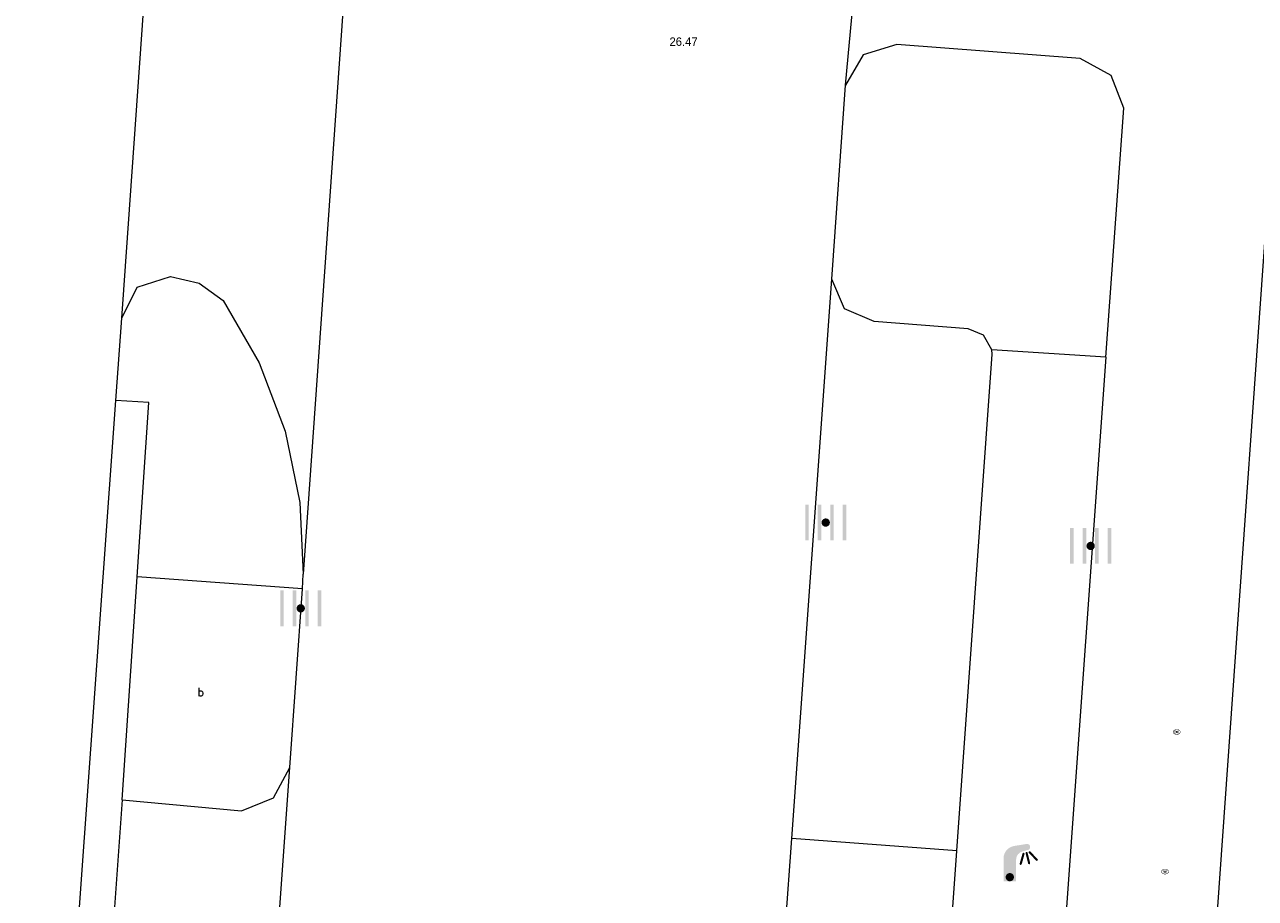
# Model space of a CAD drawing. Header units: metres. Extents: x 197457 to 198138, y 353986 to 354984.
# Tile 165 of 217: x 198033 to 198048, y 354494 to 354504. Entities that reach past the tile are written whole.
import ezdxf

# ---------------------------------------------------------------- set-up
doc = ezdxf.new("R2010")
doc.units = ezdxf.units.M
doc.header["$MEASUREMENT"] = 0
for name, color, linetype, lineweight, true_color in [('benzine-   olieput', 7, 'Continuous', 0, 0x104b6e), ('kolk', 7, 'Continuous', 0, 0x104b6e), ('lichtmast', 7, 'Continuous', 0, 0x104b6e)]:
    doc.layers.add(name, color=color, linetype=linetype, lineweight=lineweight, true_color=true_color)
for name, color, linetype, lineweight in [('grens individueel parkeervak', 7, 'Continuous', 0), ('Hoogtepunt', 7, 'Continuous', 0), ('kant verharding', 7, 'Continuous', 0), ('waterleidingput', 132, 'Continuous', 0), ('weginrichtingselement', 7, 'Continuous', 0)]:
    doc.layers.add(name, color=color, linetype=linetype, lineweight=lineweight)
doc.styles.add('Style-STANDARD', font='STANDARD.shx')
doc.styles.add('Style-WORKING', font='WORKING.shx')

# ---------------------------------------------------------------- blocks, each defined once
blk = doc.blocks.new('kolk')
at = {"layer": 'kolk', "linetype": 'Continuous', "lineweight": 0, "true_color": 0xbd2877}
for points in [[(-0.489, -0.425), (-0.489, 0), (-0.489, 0.425), (-0.404, 0.425), (-0.404, 0), (-0.404, -0.425)], [(-0.191, -0.425), (-0.191, 0), (-0.191, 0.425), (-0.106, 0.425), (-0.106, 0), (-0.106, -0.425)], [(0.106, -0.425), (0.106, 0), (0.106, 0.425), (0.191, 0.425), (0.191, 0), (0.191, -0.425)], [(0.404, -0.425), (0.404, 0), (0.404, 0.425), (0.489, 0.425), (0.489, 0), (0.489, -0.425)]]:
    blk.add_hatch(color=232, dxfattribs=at).paths.add_polyline_path(points)
at = {"layer": 'kolk', "linetype": 'Continuous', "lineweight": 0, "true_color": 0x681648}
blk.add_hatch(color=219, dxfattribs=at).paths.add_polyline_path([(0.1, 0, 1), (-0.1, 0, 1)])
blk = doc.blocks.new('benzineolieput')
at = {"layer": 'benzine-   olieput', "linetype": 'Continuous', "lineweight": 0, "true_color": 0xbd2877}
h = blk.add_hatch(color=232, dxfattribs=at)
edge = h.paths.add_edge_path()
edge.add_spline(control_points=[(0.44, 0), (0.44, 0.04), (0.43, 0.09), (0.36, 0.2), (0.28, 0.26), (0.09, 0.32), (-0.02, 0.33), (-0.22, 0.29), (-0.31, 0.24), (-0.42, 0.12), (-0.44, 0.06), (-0.44, -0.06), (-0.42, -0.12), (-0.33, -0.22), (-0.28, -0.26), (-0.1, -0.33), (0.04, -0.33), (0.27, -0.27), (0.37, -0.2), (0.43, -0.08), (0.44, -0.04), (0.44, 0)], knot_values=[0, 0, 0, 0, 0.060484, 0.060484, 0.178041, 0.178041, 0.295599, 0.295599, 0.413157, 0.413157, 0.498623, 0.498623, 0.584089, 0.584089, 0.669555, 0.669555, 0.808438, 0.808438, 0.94732, 0.94732, 1, 1, 1, 1], degree=3, periodic=0)
edge = h.paths.add_edge_path(flags=16)
edge.add_ellipse((0, 0), major_axis=(0.392, 0), ratio=0.689655, start_angle=0, end_angle=360)
h = blk.add_hatch(color=232, dxfattribs=at)
h.paths.add_polyline_path([(-0.05, -0.09, -0.572477), (-0.05, 0.09, 0.381612), (-0.15, 0.17), (-0.25, 0.17), (-0.25, -0.18), (-0.15, -0.18, 0.381612)])
h.paths.add_polyline_path([(-0.15, -0.12), (-0.2, -0.12), (-0.2, -0.02), (-0.15, -0.02, -1)], flags=16)
h.paths.add_polyline_path([(-0.15, 0.02), (-0.2, 0.02), (-0.2, 0.12), (-0.15, 0.12, -1)], flags=16)
at = {"layer": 'benzine-   olieput', "linetype": 'Continuous', "lineweight": 0, "true_color": 0x681648}
blk.add_hatch(color=219, dxfattribs=at).paths.add_polyline_path([(0.1, 0, 1), (-0.1, 0, 1)])
at = {"layer": 'benzine-   olieput', "linetype": 'Continuous', "lineweight": 0, "true_color": 0xbd2877}
h = blk.add_hatch(color=232, dxfattribs=at)
h.paths.add_polyline_path([(0.27, -0.08), (0.27, 0.07, 1), (0.07, 0.07), (0.07, 0.07, -0.377964), (0.07, -0.07), (0.07, -0.08, 1)])
h.paths.add_polyline_path([(0.12, -0.08), (0.12, 0.07, -1), (0.23, 0.07), (0.23, -0.08, -1)], flags=16)
blk = doc.blocks.new('lichtmast')
at = {"layer": 'lichtmast', "linetype": 'Continuous', "lineweight": 0, "true_color": 0xbd2877}
for points in [[(0.15, 0.419, -0.344151), (0.301, 0.613), (0.428, 0.645, 0.960861), (0.398, 0.791), (0.101, 0.742, 0.366629), (-0.15, 0.446), (-0.15, -0.1), (0, -0.1, -0.414214), (-0.1, 0, -1), (0.1, 0, -0.414214), (0, -0.1), (0.15, -0.1)], [(0.424, 0.581, 1), (0.376, 0.569), (0.436, 0.326, 1), (0.485, 0.339)], [(0.489, 0.61, 1), (0.453, 0.575), (0.626, 0.396, 1), (0.662, 0.43)], [(0.351, 0.55, 1), (0.303, 0.564), (0.234, 0.323, 1), (0.283, 0.31)]]:
    blk.add_hatch(color=232, dxfattribs=at).paths.add_polyline_path(points)
at = {"layer": 'lichtmast', "linetype": 'Continuous', "lineweight": 0, "true_color": 0x681648}
blk.add_hatch(color=219, dxfattribs=at).paths.add_polyline_path([(-0.1, 0, 1), (0.1, 0, 1)])
blk = doc.blocks.new('waterleidingput')
at = {"layer": 'waterleidingput', "linetype": 'Continuous', "lineweight": 0, "true_color": 0x248bcb}
h = blk.add_hatch(color=142, dxfattribs=at)
edge = h.paths.add_edge_path()
edge.add_spline(control_points=[(0.44, 0), (0.44, 0.04), (0.43, 0.09), (0.36, 0.2), (0.28, 0.26), (0.09, 0.32), (-0.02, 0.33), (-0.22, 0.29), (-0.31, 0.24), (-0.42, 0.12), (-0.44, 0.06), (-0.44, -0.06), (-0.42, -0.12), (-0.33, -0.22), (-0.28, -0.26), (-0.1, -0.33), (0.04, -0.33), (0.27, -0.27), (0.37, -0.2), (0.43, -0.08), (0.44, -0.04), (0.44, 0)], knot_values=[0, 0, 0, 0, 0.060484, 0.060484, 0.178041, 0.178041, 0.295599, 0.295599, 0.413157, 0.413157, 0.498623, 0.498623, 0.584089, 0.584089, 0.669555, 0.669555, 0.808438, 0.808438, 0.94732, 0.94732, 1, 1, 1, 1], degree=3, periodic=0)
edge = h.paths.add_edge_path(flags=16)
edge.add_ellipse((0, 0), major_axis=(0.392, 0), ratio=0.689655, start_angle=0, end_angle=360)
for points in [[(-0.05, -0.09, -0.141608), (-0.09, -0.05), (-0.1, -0.09), (-0.17, 0.18), (-0.22, 0.18), (-0.12, -0.17), (-0.07, -0.17)], [(0.03, 0.18), (-0.02, 0.18), (-0.05, 0.09, -0.269854), (0.05, 0.09)], [(0.23, 0.18), (0.18, 0.18), (0.1, -0.09), (0.09, -0.05, -0.141608), (0.05, -0.09), (0.08, -0.17), (0.13, -0.17)]]:
    blk.add_hatch(color=142, dxfattribs=at).paths.add_polyline_path(points)
at = {"layer": 'waterleidingput', "linetype": 'Continuous', "lineweight": 0, "true_color": 0x104b6e}
blk.add_hatch(color=156, dxfattribs=at).paths.add_polyline_path([(0.1, 0, 1), (-0.1, 0, 1)])

msp = doc.modelspace()

# ---------------------------------------------------------------- linework, layer by layer
at = {"layer": 'grens individueel parkeervak', "linetype": 'Continuous', "lineweight": 0}
for p, q in [((198042.002, 354494.389), (198042.477, 354501.047)), ((198035.546, 354488.505), (198036.027, 354495.234)), ((198034.033, 354494.849), (198033.589, 354488.634)), ((198041.585, 354488.551), (198042.002, 354494.389)), ((198043.966, 354494.242), (198042.002, 354494.389)), ((198043.683, 354490.259), (198043.966, 354494.242))]:
    msp.add_line(p, q, dxfattribs=at)
at = {"layer": 'grens individueel parkeervak', "linetype": 'Continuous', "lineweight": 0, "flags": 128}
for points in [[(198044.381, 354500.206), (198044.283, 354500.38), (198044.099, 354500.458), (198042.983, 354500.543), (198042.63, 354500.694), (198042.477, 354501.047)], [(198043.966, 354494.242), (198044.386, 354500.157), (198044.381, 354500.206)], [(198034.033, 354494.849), (198035.454, 354494.718), (198035.833, 354494.874), (198036.027, 354495.234)]]:
    msp.add_lwpolyline(points, dxfattribs=at)
at = {"layer": 'kant verharding', "linetype": 'Continuous', "lineweight": 0}
for p, q in [((198037.363, 354514.33), (198036.187, 354497.534)), ((198042.745, 354432.492), (198048.398, 354512.32)), ((198042.477, 354501.047), (198042.642, 354503.359)), ((198033.955, 354499.602), (198034.026, 354500.582)), ((198045.739, 354500.119), (198044.381, 354500.206)), ((198045.739, 354500.119), (198045.025, 354490.15)), ((198029.571, 354438.378), (198033.955, 354499.602)), ((198034.033, 354494.849), (198034.211, 354497.502)), ((198036.179, 354497.36), (198034.211, 354497.502)), ((198036.179, 354497.36), (198036.187, 354497.534)), ((198036.027, 354495.234), (198036.179, 354497.36))]:
    msp.add_line(p, q, dxfattribs=at)
at = {"layer": 'kant verharding', "linetype": 'Continuous', "lineweight": 0, "flags": 128}
for points in [[(198034.026, 354500.582), (198034.636, 354509.196), (198034.752, 354512.948), (198034.727, 354513.504)], [(198042.642, 354503.359), (198042.99, 354507.114), (198043.053, 354507.459)], [(198045.739, 354500.119), (198045.952, 354503.085), (198045.803, 354503.475), (198045.435, 354503.674), (198043.25, 354503.842), (198042.851, 354503.721), (198042.642, 354503.359)], [(198034.026, 354500.582), (198034.212, 354500.952), (198034.606, 354501.081), (198034.948, 354500.999), (198035.235, 354500.794), (198035.662, 354500.051), (198035.971, 354499.24), (198036.147, 354498.39), (198036.187, 354497.534)], [(198034.211, 354497.502), (198034.351, 354499.579), (198033.955, 354499.602)]]:
    msp.add_lwpolyline(points, dxfattribs=at)

# ---------------------------------------------------------------- block references
at = {"layer": 'benzine-   olieput', "linetype": 'Continuous', "lineweight": 0, "xscale": 0.1, "yscale": 0.1, "zscale": 0.1}
msp.add_blockref('benzineolieput', (198046.583, 354495.657), dxfattribs=at)
at = {"layer": 'kolk', "linetype": 'Continuous', "lineweight": 0, "xscale": 0.5, "yscale": 0.5}
for p in [(198042.405, 354498.15), (198045.558, 354497.872), (198036.157, 354497.129)]:
    msp.add_blockref('kolk', p, dxfattribs=at)
at = {"layer": 'lichtmast', "linetype": 'Continuous', "lineweight": 0, "xscale": 0.5, "yscale": 0.5}
msp.add_blockref('lichtmast', (198044.596, 354493.928), dxfattribs=at)
at = {"layer": 'waterleidingput', "linetype": 'Continuous', "lineweight": 0, "xscale": 0.1, "yscale": 0.1, "zscale": 0.1}
msp.add_blockref('waterleidingput', (198046.443, 354493.994), dxfattribs=at)

# ---------------------------------------------------------------- texts
at = {"layer": 'Hoogtepunt', "linetype": 'Continuous', "lineweight": 0, "style": 'Style-WORKING'}
msp.add_text('26.47', height=0.1, dxfattribs=at).set_placement((198040.546, 354503.826))
msp.add_text('26.47', height=0.1, dxfattribs=at).set_placement((198040.546, 354503.826))
at = {"layer": 'weginrichtingselement', "style": 'Style-STANDARD'}
msp.add_text('b', height=0.1, rotation=359.6691, dxfattribs=at).set_placement((198034.929, 354496.082))

doc.saveas('drawing.dxf')
